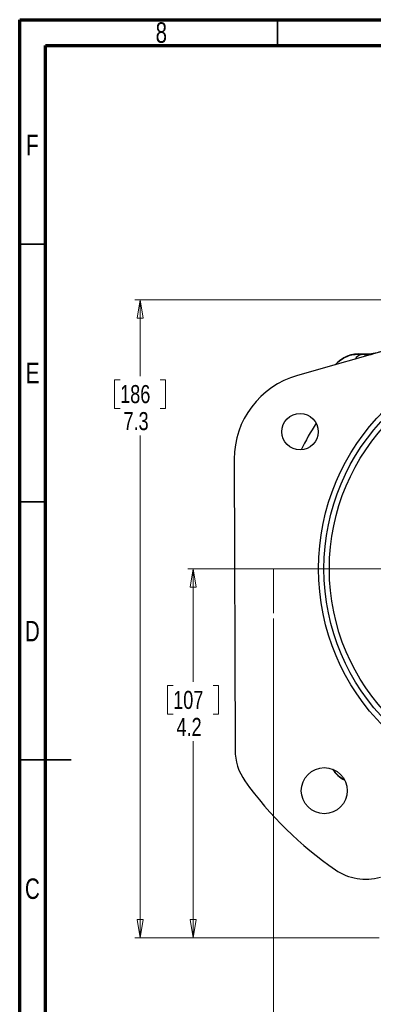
# Model space of a CAD drawing. Header units: inches. Extents: x 0.6 to 16.3, y 0.2 to 11.5.
# Tile 2 of 13: x 0.6 to 3.3, y 4 to 11.5. Entities that reach past the tile are written whole.
import ezdxf

# ---------------------------------------------------------------- set-up
doc = ezdxf.new("R2010")
doc.units = ezdxf.units.IN
doc.header["$MEASUREMENT"] = 0
doc.linetypes.add('CENTERX2', pattern=[0.8, 0.5, -0.1, 0.1, -0.1])
doc.styles.add('SLDTEXTSTYLE0', font='TXT', dxfattribs={"width": 0.75})
doc.dimstyles.new('SLDDIMSTYLE0', dxfattribs={"dimtxt": 0.137795, "dimasz": 0.14, "dimexe": 0, "dimexo": 0.0625, "dimgap": 0.034449, "dimtad": 0, "dimtih": 1, "dimtoh": 1, "dimdec": 1, "dimlfac": 1.5, "dimrnd": 1e-09, "dimzin": 12, "dimdsep": 46, "dimtxsty": 'SLDTEXTSTYLE0', "dimblk1": 'CLOSED', "dimblk2": 'CLOSED', "dimsah": 1, "dimcen": 0.09, "dimadec": 0, "dimazin": 3, "dimtfac": 1, "dimtdec": 1, "dimtofl": 0, "dimtmove": 0, "dimatfit": 3, "dimldrblk": 'CLOSED', "dimfxl": 0, "dimfrac": 2, "dimtolj": 1, "dimtzin": 12, "dimarcsym": 0})
doc.dimstyles.new('SLDDIMSTYLE1', dxfattribs={"dimtxt": 0.137795, "dimasz": 0.14, "dimexe": 0, "dimexo": 0.0625, "dimgap": 0.034449, "dimtad": 0, "dimdec": 1, "dimlfac": 1.5, "dimrnd": 1e-09, "dimzin": 12, "dimdsep": 46, "dimtxsty": 'SLDTEXTSTYLE0', "dimblk1": 'CLOSED', "dimblk2": 'CLOSED', "dimsah": 1, "dimcen": 0.09, "dimadec": 0, "dimazin": 3, "dimtfac": 1, "dimtdec": 1, "dimtofl": 0, "dimtmove": 0, "dimatfit": 3, "dimldrblk": 'CLOSED', "dimfxl": 0, "dimfrac": 2, "dimtolj": 1, "dimtzin": 12, "dimarcsym": 0})

# ---------------------------------------------------------------- blocks, each defined once
blk = doc.blocks.new('_Closed')
at = {"color": 0, "linetype": 'ByBlock', "lineweight": -2}
for p, q in [((-1, 0.166667), (0, 0)), ((-1, 0.166667), (-1, -0.166667)), ((0, 0), (-1, -0.166667)), ((0, 0), (-1, 0))]:
    blk.add_line(p, q, dxfattribs=at)
blk = doc.blocks.new('_D')
at = {"color": 7, "linetype": 'Continuous', "lineweight": 0}
for p, q in [((4.5413, 9.3578), (1.4707, 9.3578)), ((1.5101, 9.3578), (1.5101, 8.7759)), ((1.3574, 8.7479), (1.3154, 8.7479)), ((1.3154, 8.7479), (1.3154, 8.5292)), ((1.6628, 8.7479), (1.7048, 8.7479)), ((1.7048, 8.7479), (1.7048, 8.5292)), ((1.3154, 8.5292), (1.3574, 8.5292)), ((1.7048, 8.5292), (1.6628, 8.5292)), ((1.5101, 4.4881), (1.5101, 8.323)), ((3.3351, 4.4881), (1.4707, 4.4881))]:
    blk.add_line(p, q, dxfattribs=at)
at = {"color": 7, "linetype": 'Continuous', "lineweight": 18, "xscale": 0.14, "yscale": 0.14}
for p, rotation in [((1.5101, 9.3578), 90.0000000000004), ((1.5101, 4.4881), 270.0000000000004)]:
    blk.add_blockref('_Closed', p, dxfattribs=dict(at, rotation=rotation))
at = {"color": 7, "linetype": 'Continuous', "lineweight": 18, "char_height": 0.1378, "attachment_point": 1, "style": 'SLDTEXTSTYLE0'}
for s, insert in [('186', (1.3574, 8.7068)), ('7.3', (1.3828, 8.5006))]:
    blk.add_mtext(s, dxfattribs=dict(at, insert=insert))
blk = doc.blocks.new('_D_1')
at = {"color": 7, "linetype": 'Continuous', "lineweight": 0}
for p, q in [((2.5273, 6.925), (2.5273, 3.1612)), ((5.414, 4.7294), (5.414, 3.1612)), ((3.9328, 3.3991), (3.8909, 3.3991)), ((3.8909, 3.3991), (3.8909, 3.1803)), ((4.2383, 3.3991), (4.2803, 3.3991)), ((4.2803, 3.3991), (4.2803, 3.1803)), ((2.5273, 3.2006), (3.77, 3.2006)), ((3.8909, 3.1803), (3.9328, 3.1803)), ((4.2803, 3.1803), (4.2383, 3.1803)), ((5.414, 3.2006), (4.4011, 3.2006))]:
    blk.add_line(p, q, dxfattribs=at)
at = {"color": 7, "linetype": 'Continuous', "lineweight": 18, "xscale": 0.14, "yscale": 0.14, "rotation": 180.0000000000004}
blk.add_blockref('_Closed', (2.5273, 3.2006), dxfattribs=at)
at = {"color": 7, "linetype": 'Continuous', "lineweight": 18, "xscale": 0.14, "yscale": 0.14}
blk.add_blockref('_Closed', (5.414, 3.2006), dxfattribs=at)
at = {"color": 7, "linetype": 'Continuous', "lineweight": 18, "char_height": 0.1378, "attachment_point": 1, "style": 'SLDTEXTSTYLE0'}
for s, insert in [('110', (3.9328, 3.358)), ('4.3', (3.9583, 3.1518))]:
    blk.add_mtext(s, dxfattribs=dict(at, insert=insert))
blk = doc.blocks.new('_D_4')
at = {"color": 7, "linetype": 'Continuous', "lineweight": 0}
for p, q in [((3.9215, 7.3045), (1.8753, 7.3045)), ((1.9147, 7.3045), (1.9147, 6.4416)), ((1.762, 6.4136), (1.72, 6.4136)), ((1.72, 6.4136), (1.72, 6.1948)), ((2.0674, 6.4136), (2.1094, 6.4136)), ((2.1094, 6.4136), (2.1094, 6.1948)), ((1.72, 6.1948), (1.762, 6.1948)), ((2.1094, 6.1948), (2.0674, 6.1948)), ((1.9147, 4.4881), (1.9147, 5.9887)), ((3.3351, 4.4881), (1.8753, 4.4881))]:
    blk.add_line(p, q, dxfattribs=at)
at = {"color": 7, "linetype": 'Continuous', "lineweight": 18, "xscale": 0.14, "yscale": 0.14}
for p, rotation in [((1.9147, 7.3045, -0.0068), 90.0000000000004), ((1.9147, 4.4881, -0.0068), 270.0000000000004)]:
    blk.add_blockref('_Closed', p, dxfattribs=dict(at, rotation=rotation))
at = {"color": 7, "linetype": 'Continuous', "lineweight": 18, "char_height": 0.1378, "attachment_point": 1, "style": 'SLDTEXTSTYLE0'}
for s, insert in [('107', (1.762, 6.3724)), ('4.2', (1.7874, 6.1663))]:
    blk.add_mtext(s, dxfattribs=dict(at, insert=insert))

msp = doc.modelspace()

# ---------------------------------------------------------------- linework, layer by layer
at = {"color": 7, "linetype": 'Continuous', "lineweight": 70}
for p, q in [((0.5906, 0.1969), (0.5906, 11.4961)), ((0.5906, 11.4961), (16.3386, 11.4961)), ((0.7874, 0.3937), (0.7874, 11.2992)), ((0.7874, 11.2992), (16.1417, 11.2992))]:
    msp.add_line(p, q, dxfattribs=at)
at = {"color": 7, "linetype": 'Continuous', "lineweight": 35}
for p, q in [((2.5591, 11.2992), (2.5591, 11.4961)), ((0.7874, 9.7835), (0.5906, 9.7835)), ((0.7874, 7.815), (0.5906, 7.815)), ((0.5906, 5.8465), (0.9843, 5.8465)), ((0.7874, 5.8465), (0.5906, 5.8465))]:
    msp.add_line(p, q, dxfattribs=at)
at = {"color": 7, "linetype": 'Continuous', "lineweight": 25}
for p, q in [((5.8174, 9.6593), (2.7101, 8.7801)), ((3.2038, 8.9439), (3.2039, 8.9418)), ((2.2282, 8.1412), (2.2343, 5.9213))]:
    msp.add_line(p, q, dxfattribs=at)
at = {"color": 7, "linetype": 'CENTERX2', "lineweight": 18}
msp.add_line((2.5273, 7.3045), (2.5273, 6.9644), dxfattribs=at)
at = {"color": 7, "linetype": 'Continuous', "lineweight": 25}
for centre, radius in [((4.5806, 7.3045), 1.7087), ((4.5806, 7.3045), 1.6673), ((4.5806, 7.3045), 1.626), ((2.7311, 8.3509), 0.139), ((2.916, 5.6105), 0.1757)]:
    msp.add_circle(centre, radius, dxfattribs=at)
for centre, radius, start, end in [((3.181, 8.7041), 0.2409, 84.58105, 139.08708), ((2.8904, 8.143), 0.6621, 105.79747, 180.15572), ((4.5806, 7.3045), 2.0533, 147.23299, 153.76754), ((2.6431, 5.9224), 0.4088, 180.15572, 215.5), ((3.181, 5.9049), 0.2409, 212.69396, 243.30438), ((4.5806, 7.3045), 2.7888, 215.5, 235.5), ((3.2326, 5.3431), 0.4088, 235.5, 285.79747)]:
    msp.add_arc(centre, radius, start, end, dxfattribs=at)
msp.add_open_spline([(3.4231, 9.0004), (3.4066, 8.9904), (3.3737, 8.9702), (3.3187, 8.9516), (3.2616, 8.9413), (3.2231, 8.9431), (3.2038, 8.9439)], degree=3, knots=[0, 0, 0, 0, 0.250012, 0.500009, 0.750001, 1, 1, 1, 1], dxfattribs=at)
at = {"color": 8, "linetype": 'Continuous', "lineweight": 25}
for points, knots in [([(3.0038, 8.8632), (3.0064, 8.8666), (3.02, 8.8844), (3.0532, 8.9081), (3.1009, 8.9316), (3.1524, 8.9438), (3.1868, 8.9424), (3.2039, 8.9418)], [0, 0, 0, 0, 0.057969, 0.298667, 0.535727, 0.769411, 1, 1, 1, 1]), ([(3.1542, 8.9058), (3.1561, 8.909), (3.1643, 8.9233), (3.1818, 8.9378), (3.1965, 8.9405), (3.2039, 8.9418)], [0, 0, 0, 0, 0.129046, 0.564525, 1, 1, 1, 1]), ([(3.2039, 8.9418), (3.2259, 8.9398), (3.2533, 8.9372), (3.2762, 8.9408), (3.2807, 8.9416)], [0, 0, 0, 0, 0.802514, 1, 1, 1, 1]), ([(3.0656, 5.6965), (3.0617, 5.6983), (3.0414, 5.7076), (3.0127, 5.7318), (2.9935, 5.7578), (2.985, 5.7693)], [0, 0, 0, 0, 0.117834, 0.609503, 1, 1, 1, 1])]:
    msp.add_open_spline(points, degree=3, knots=knots, dxfattribs=at)

# ---------------------------------------------------------------- texts
at = {"color": 7, "linetype": 'Continuous', "lineweight": 0, "char_height": 0.1562, "attachment_point": 2, "style": 'SLDTEXTSTYLE0'}
for s, insert in [('8', (1.6717, 11.476)), ('F', (0.6873, 10.6174)), ('E', (0.6893, 8.8775)), ('D', (0.6871, 6.9067)), ('C', (0.6873, 4.9405))]:
    msp.add_mtext(s, dxfattribs=dict(at, insert=insert))

# ---------------------------------------------------------------- dimensions: what is measured, and where the dimension line sits
at = {"color": 7, "linetype": 'Continuous', "lineweight": 18}
for base, p1, p2, picture, middle in [((1.5101, 4.4881), (4.5806, 9.3578), (3.3745, 4.4881), '_D', (1.5101, 8.5494)), ((1.9147, 7.3045), (3.3745, 4.4881), (3.9609, 7.3045), '_D_4', (1.9147, 6.2151))]:
    dim = msp.add_linear_dim(base=base, p1=p1, p2=p2, angle=90, dimstyle='SLDDIMSTYLE0', dxfattribs=at)
    dim.commit()
    dim.dimension.update_dxf_attribs({"geometry": picture, "text_midpoint": middle, "dimtype": 160})
dim = msp.add_linear_dim(base=(5.414, 3.2006), p1=(2.5273, 6.9644), p2=(5.414, 4.7688), dimstyle='SLDDIMSTYLE1', dxfattribs=at)
dim.commit()
dim.dimension.update_dxf_attribs({"geometry": '_D_1', "text_midpoint": (4.0856, 3.2006), "dimtype": 160})

doc.saveas('drawing.dxf')
